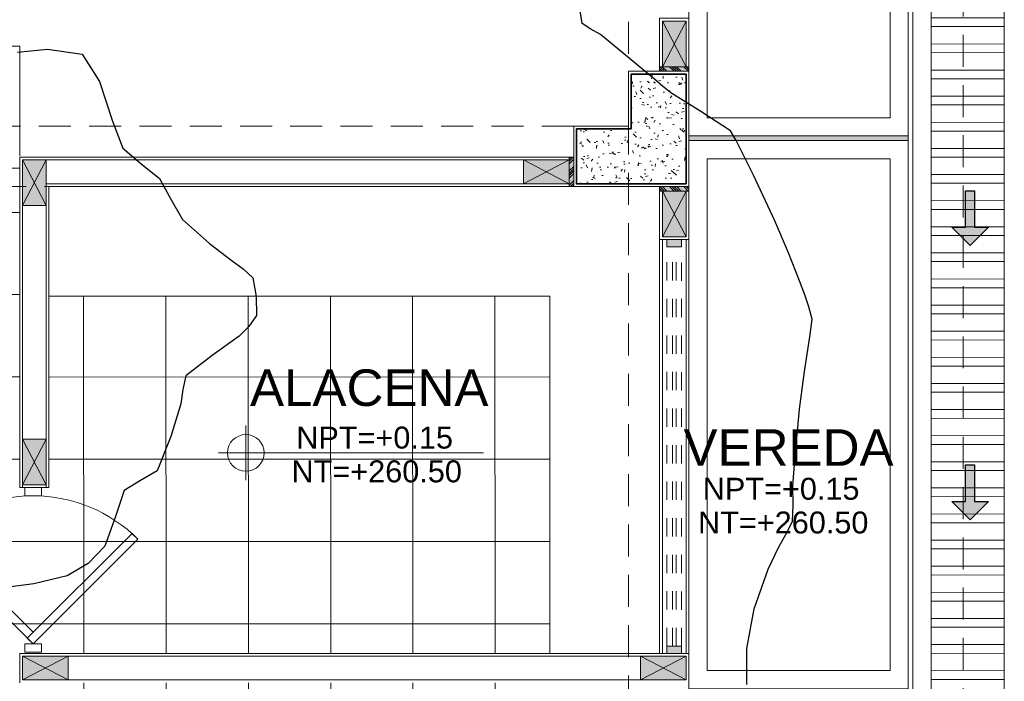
# Model space of a CAD drawing. Header units: millimetres. Extents: x -8931983 to 9630244, y 4 to 18563053.
# Tile 191 of 256: x 349145.95 to 349151.33, y 9281960.97 to 9281964.59. Entities that reach past the tile are written whole.
import ezdxf

# ---------------------------------------------------------------- set-up
doc = ezdxf.new("R2010")
doc.units = ezdxf.units.MM
for name, pattern in [('01 nivel$0$HIDDEN2', [0.1875, 0.125, -0.0625]), ('CONTINUA', [0]), ('DASHED2', [0.375, 0.25, -0.125]), ('HIDDEN', [9.524999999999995, 6.349999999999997, -3.174999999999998])]:
    doc.linetypes.add(name, pattern=pattern)
for name, color, linetype, lineweight in [('.', 7, 'Continuous', 0), ('0_ CUNETAS', 151, 'Continuous', 5), ('0_PROYECCIONES 1', 1, 'DASHED2', 0), ('0_VANOS', 30, 'Continuous', 9), ('COLUMNAS', 3, 'Continuous', 35), ('COLUMNETAS TOP', 253, 'Continuous', 0), ('CUNETAS', 5, 'Continuous', 0), ('G-ANNO-DIMS', 7, 'Continuous', 5), ('JUNTAS DE DILATACIÓN', 160, 'CONTINUA', 9), ('MURO', 133, 'Continuous', 15), ('puertas', 252, 'Continuous', 0), ('TARRAJEO', 32, 'Continuous', 0), ('TEXTO AMBIENTES', 7, 'Continuous', 30), ('vereda', 254, 'Continuous', 5)]:
    doc.layers.add(name, color=color, linetype=linetype, lineweight=lineweight)
for name, color, linetype, lineweight, true_color in [('0_COLUMNA ACHURADO', 250, 'Continuous', 0, 0x363636), ('0_TEXTURA PISOS', 252, 'Continuous', 0, 0x8c8c8c), ('P_MOBILIARIO', 251, 'Continuous', 5, 0x6b6b6b), ('PROYECCIONES-01', 252, 'HIDDEN', 5, 0x979595)]:
    doc.layers.add(name, color=color, linetype=linetype, lineweight=lineweight, true_color=true_color)
doc.layers.add('C-TOPO', color=7, linetype='Continuous')
doc.styles.add('Arial_1', font='arial.ttf', dxfattribs={"height": 0.15})

# ---------------------------------------------------------------- blocks, each defined once
blk = doc.blocks.new('topooooo')
at = {"layer": 'C-TOPO', "color": 252, "linetype": 'Continuous', "lineweight": 25, "true_color": 0x939598, "elevation": 2.117999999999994, "flags": 128}
for points in [[(-103.0279999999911, -173.6595014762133), (-103.1544590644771, -173.5074653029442), (-103.2613167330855, -173.3140000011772), (-103.3405257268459, -173.0994192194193), (-103.3735014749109, -172.968498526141), (-103.3871406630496, -172.8901963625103), (-103.40469217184, -172.8140000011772), (-103.4598073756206, -172.7414838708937), (-103.5279999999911, -172.6595014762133), (-103.620614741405, -172.5295555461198), (-103.7664223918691, -172.3140000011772), (-103.8757418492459, -172.1390779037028), (-103.9752102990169, -171.9741874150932), (-104.0279999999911, -171.8913026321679), (-104.0834201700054, -171.8508558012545), (-104.1422162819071, -171.8140000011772), (-104.2143512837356, -171.7732547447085), (-104.3577655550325, -171.6952500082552), (-104.5279999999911, -171.6070247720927), (-104.7772603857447, -171.4889895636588), (-104.9137837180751, -171.4282162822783), (-104.9705691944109, -171.4033924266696), (-105.0279999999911, -171.3826632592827), (-105.2208310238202, -171.4047646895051), (-105.4124401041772, -171.4295598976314), (-105.4701954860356, -171.4299641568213), (-105.5279999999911, -171.4295598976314), (-105.7201014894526, -171.4290396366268), (-105.9124401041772, -171.4295598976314), (-105.9712210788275, -171.4408758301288), (-106.0279999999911, -171.4473583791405), (-106.0884938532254, -171.3919021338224)], [(-108.3059886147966, -173.5360113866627), (-108.1920884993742, -173.4187551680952), (-108.0279999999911, -173.3190675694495), (-107.858810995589, -173.3748957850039), (-107.6661633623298, -173.4957122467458), (-107.5279999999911, -173.5735573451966), (-107.3985243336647, -173.5751568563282), (-107.2684426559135, -173.5735573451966), (-107.1482213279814, -173.6203757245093), (-107.0279999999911, -173.6671941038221), (-106.8300233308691, -173.6732344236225), (-106.6748058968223, -173.6671941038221), (-106.5998248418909, -173.6633842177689), (-106.5279999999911, -173.6671941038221), (-106.4492090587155, -173.7352090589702), (-106.3811941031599, -173.8140000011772), (-106.3760755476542, -173.8859861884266), (-106.3811941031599, -173.9608058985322), (-106.4282778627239, -174.136708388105), (-106.4696282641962, -174.3140000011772), (-106.4343366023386, -174.3822961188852), (-106.3917992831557, -174.4502007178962), (-106.3196004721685, -174.6222834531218), (-106.2576380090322, -174.8140000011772), (-106.2936577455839, -174.9132865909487), (-106.3294950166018, -175.0125049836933), (-106.2746493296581, -175.1512227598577), (-106.2153065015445, -175.3140000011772), (-106.2264953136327, -175.4449326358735), (-106.2716548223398, -175.5703451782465), (-106.383791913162, -175.7206298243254), (-106.4703963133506, -175.8140000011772)]]:
    blk.add_lwpolyline(points, dxfattribs=at)
blk = doc.blocks.new('*U3851')
at = {"layer": '.', "lineweight": 30}
h = blk.add_hatch(color=1, dxfattribs=at)
h.dxf.hatch_style = 1
h.paths.add_polyline_path([(-0.0249999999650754, -0.0500000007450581), (-0.0999999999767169, -0.0500000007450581), (0, -0.150000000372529), (0.1000000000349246, -0.0500000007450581), (0.0250000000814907, -0.0500000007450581), (0.0250000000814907, 0.1499999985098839), (-0.0249999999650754, 0.1499999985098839)])
at = {"layer": '0_ CUNETAS', "color": 1, "lineweight": 30}
blk.add_lwpolyline([(-0.099999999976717, -0.0500000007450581), (-0.0249999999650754, -0.0500000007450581), (-0.0249999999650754, 0.1499999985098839), (0.0250000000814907, 0.1499999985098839), (0.0250000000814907, -0.0500000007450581), (0.1000000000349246, -0.0500000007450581), (0, -0.150000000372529)], close=True, dxfattribs=at)
blk = doc.blocks.new('*U3821')
at = {"layer": '0_ CUNETAS', "color": 0, "linetype": 'ByBlock', "lineweight": -2, "transparency": 16777216}
for p in [(5e-16, 7.5), (4e-16, 6)]:
    blk.add_blockref('*U3851', p, dxfattribs=at)
blk = doc.blocks.new('red drenaje')
at = {"layer": '0_ CUNETAS', "lineweight": 0}
h = blk.add_hatch(dxfattribs=at)
h.set_pattern_fill('ANSI32', color=256, scale=0.015, angle=135)
h.set_pattern_definition([(180, (7.400000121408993, 111.0331056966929), (0, -0.142875), []), (180, (7.352375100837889, 111.080730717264), (0, -0.142875), [])])
h.paths.add_polyline_path([(-0.0999998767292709, 38.67312545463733), (0.3000001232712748, 38.67312545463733), (0.3000001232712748, 70.0031056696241), (-0.0999998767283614, 70.0031056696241)])
for p, q in [((-0.1999998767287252, 70.0031056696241), (-0.1999998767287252, 38.67310660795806)), ((-0.0999998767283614, 70.0031056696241), (-0.0999998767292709, 38.67311037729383)), ((0.3000001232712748, 70.0031056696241), (0.3000001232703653, 38.67312545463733))]:
    blk.add_line(p, q, dxfattribs=at)
at = {"layer": '0_ CUNETAS', "lineweight": 0, "elevation": -20.54863760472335}
blk.add_lwpolyline([(-0.0999998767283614, 70.0031056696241), (0.3000001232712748, 70.0031056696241), (0.3000001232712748, 38.67312545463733), (-0.0999998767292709, 38.67312545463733), (-0.0999998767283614, 70.0031056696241)], dxfattribs=at)
at = {"layer": '0_ CUNETAS', "lineweight": 0}
blk.add_blockref('*U3821', (0.1128744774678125, 37.99879947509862, 684.917766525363), dxfattribs=at)
blk = doc.blocks.new('PUERTA VAIVEN')
at = {"layer": 'puertas'}
for points in [[(-0.0853553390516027, -0.0353553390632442), (-0.7217514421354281, 0.6010407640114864), (-0.6863961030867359, 0.6363961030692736), (-0.0499999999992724, 0)], [(-1, -0.0499999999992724), (-1, 0.0499999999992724), (-0.9500000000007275, 0.0499999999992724), (-0.9500000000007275, -0.0499999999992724)], [(-0.0499999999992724, -0.0499999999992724), (-0.0499999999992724, 0.0499999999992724), (0, 0.0499999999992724), (0, -0.0499999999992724)]]:
    blk.add_lwpolyline(points, close=True, dxfattribs=at)
for points in [[(-0.1207106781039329, 0), (-0.7217514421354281, -0.6010407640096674), (-0.6863961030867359, -0.6363961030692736), (-0.0499999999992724, 0), (-0.0853553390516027, 0.0353553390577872)], [(-0.0853553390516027, 0.0353553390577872), (-0.0853553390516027, 0.0353553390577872)]]:
    blk.add_lwpolyline(points, dxfattribs=at)
for start, end in [(135.000000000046, 180), (180, 224.9999999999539)]:
    blk.add_arc((-0.0500000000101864, -3.638e-12), 0.9, start, end, dxfattribs=at)
blk = doc.blocks.new('*U1797')
at = {"linetype": 'Continuous', "true_color": 0xbebebe}
for points in [[(3032.131410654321, 1351.188780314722), (3032.131410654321, 1351.268780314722), (3032.171410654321, 1351.268780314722), (3032.171410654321, 1351.188780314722)], [(3034.356410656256, 1351.188780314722), (3034.356410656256, 1351.268780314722), (3034.396410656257, 1351.268780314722), (3034.396410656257, 1351.188780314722)]]:
    blk.add_hatch(color=9, dxfattribs=at).paths.add_polyline_path(points)
at = {"layer": '0_VANOS', "linetype": 'Continuous'}
for p, q in [((3032.131410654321, 1351.268780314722), (3032.171410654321, 1351.268780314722)), ((3032.131410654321, 1351.268780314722), (3032.131410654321, 1351.188780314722)), ((3032.171410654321, 1351.268780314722), (3032.171410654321, 1351.188780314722)), ((3034.356410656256, 1351.188780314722), (3034.356410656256, 1351.268780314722)), ((3034.356410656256, 1351.268780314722), (3034.396410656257, 1351.268780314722)), ((3034.396410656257, 1351.268780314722), (3034.396410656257, 1351.188780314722)), ((3032.171410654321, 1351.188780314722), (3032.131410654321, 1351.188780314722)), ((3034.396410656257, 1351.188780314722), (3034.356410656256, 1351.188780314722))]:
    blk.add_line(p, q, dxfattribs=at)
at = {"layer": '0_VANOS', "linetype": '01 nivel$0$HIDDEN2', "ltscale": 0.5}
for p, q in [((3032.170780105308, 1351.268780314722), (3034.355780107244, 1351.268780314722)), ((3032.171410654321, 1351.238780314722), (3034.356410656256, 1351.238780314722)), ((3032.171410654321, 1351.218780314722), (3034.356410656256, 1351.218780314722)), ((3032.171410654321, 1351.188780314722), (3034.356410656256, 1351.188780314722))]:
    blk.add_line(p, q, dxfattribs=at)
at = {"layer": '0_VANOS', "linetype": '01 nivel$0$HIDDEN2'}
blk.add_line((3034.356410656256, 1351.268780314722), (3034.396410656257, 1351.268780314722), dxfattribs=at)
blk = doc.blocks.new('Cotas de elevación - M_Cota de elevación - Destino rellenado-517392-Nivel 1')
at = {"layer": 'G-ANNO-DIMS'}
for p, q in [((0, -0.0015), (0, 0.0015)), ((-0.0015, 0), (0.013, 0))]:
    blk.add_line(p, q, dxfattribs=at)
blk.add_circle((0, 0), 0.001, dxfattribs=at)
blk = doc.blocks.new('bloque sum pg')
at = {"layer": '.', "true_color": 0xadddf7, "transparency": 33554572}
h = blk.add_hatch(color=141, dxfattribs=at)
h.dxf.hatch_style = 1
h.paths.add_polyline_path([(-1.660000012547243, -24.37500001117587), (-1.660000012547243, -24.40000000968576), (-1.500000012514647, -24.40000000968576), (-1.500000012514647, -24.37500001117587)])
h = blk.add_hatch(color=141, dxfattribs=at)
h.dxf.hatch_style = 1
h.paths.add_polyline_path([(-2.130000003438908, -24.87000000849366), (-2.155000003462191, -24.87000000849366), (-2.155000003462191, -25.03000000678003), (-2.130000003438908, -25.03000000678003)])
h = blk.add_hatch(color=141, dxfattribs=at)
h.dxf.hatch_style = 1
h.paths.add_polyline_path([(-1.660000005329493, -25.03000000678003), (-1.660000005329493, -25.05500000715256), (-1.500000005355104, -25.05500000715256), (-1.500000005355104, -25.03000000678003)])
at = {"layer": '0_COLUMNA ACHURADO'}
h = blk.add_hatch(dxfattribs=at)
h.set_pattern_fill('AR-CONC', color=256, scale=0.00088, angle=90.00000000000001)
h.set_pattern_definition([(140, (-1.515000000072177, -1.514999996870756), (0.0140263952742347, 0.1603225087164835), [0.016764, -0.184404]), (85.00000000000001, (-1.515000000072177, -1.514999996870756), (-0.1681300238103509, -0.0310142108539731), [0.0134112, -0.1475237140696]), (190.4514447, (-1.513831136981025, -1.501639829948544), (-0.1541036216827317, 0.1293082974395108), [0.014247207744, -0.156719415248]), (136.1842, (-1.559704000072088, -1.514999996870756), (0.0369972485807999, 0.2385495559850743), [0.025146, -0.2766059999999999]), (186.63555761, (-1.556620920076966, -1.495120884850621), (-0.2177349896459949, 0.2089156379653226), [0.0213708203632, -0.2350793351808]), (81.18415117, (-1.559704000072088, -1.514999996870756), (-0.2177349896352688, 0.2089156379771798), [0.0201167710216, -0.2212845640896]), (111, (-1.54852800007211, -1.492647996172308), (0.0899933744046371, 0.1334206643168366), [0.016764, -0.184404]), (56.00000000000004, (-1.54852800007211, -1.492647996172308), (-0.1620854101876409, 0.0543857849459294), [0.0134112, -0.1475232]), (161.451445, (-1.541028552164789, -1.481529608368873), (-0.0720920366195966, 0.1878064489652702), [0.014247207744, -0.1567191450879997]), (127.5, (-1.515000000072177, -1.514999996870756), (-0.0744084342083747, 0.0027179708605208), [0, -0.14573504, 0, -0.1497584, 0, -0.148082]), (97.49999999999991, (-1.515000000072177, -1.514999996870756), (-0.0881589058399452, 0.0588013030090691), [0, -0.08538464, 0, -0.14238224, 0, -0.0564388]), (57.50000000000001, (-1.515000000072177, -1.564844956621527), (0.0050412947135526, 0.1193197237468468), [0, -0.05588, 0, -0.1743456, 0, -0.2313432]), (47.5, (-1.515000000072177, -1.587196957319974), (-0.0223753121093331, 0.1303536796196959), [0, -0.072644, 0, -0.11578336, 0, -0.1642872])])
h.paths.add_polyline_path([(-1.814999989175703, -24.71500000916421), (-2.114999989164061, -24.71500000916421), (-2.114999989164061, -25.01500000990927), (-1.814999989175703, -25.01500000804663), (-1.514999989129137, -25.01500000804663), (-1.514999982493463, -24.4150000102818), (-1.81499998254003, -24.4150000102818)])
at = {"layer": '0_TEXTURA PISOS'}
h = blk.add_hatch(dxfattribs=at)
h.set_pattern_fill('_USER', color=256, scale=0.45, angle=180, style=0, double=1, pattern_type=0)
h.set_pattern_definition([(180, (-348473.8505645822, -9281971.068569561), (-1e-16, -0.45), []), (270, (-348473.8505645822, -9281971.068569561), (0.45, -1e-16), [])])
h.paths.add_polyline_path([(-2.259986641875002, -27.74499871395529), (-5.159969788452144, -27.74506619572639), (-5.159969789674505, -27.58499968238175), (-2.259999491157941, -27.58499969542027), (-2.259999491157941, -25.63000001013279), (-5.000000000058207, -25.63000001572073), (-5.000000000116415, -26.67749968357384), (-5.160000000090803, -26.67749968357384), (-5.160000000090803, -25.02999969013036), (-10.39000036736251, -25.03000001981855), (-10.39000004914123, -30.06999969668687), (-6.059999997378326, -30.06999969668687), (-6.060000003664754, -30.82999960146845), (-5.159999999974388, -30.82999979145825), (-5.160020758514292, -28.64499969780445), (-5, -28.64499969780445), (-4.999998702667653, -30.82999969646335), (-4.099999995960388, -30.82997262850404), (-4.100000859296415, -30.66994607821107), (-3.999892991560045, -30.67002280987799), (-3.999999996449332, -30.06499621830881), (-2.260016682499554, -30.06498626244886)])
at = {"layer": 'COLUMNETAS TOP', "true_color": 0xc0c0c0}
for points in [[(-1.644999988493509, -24.37500001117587), (-1.644999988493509, -24.12500001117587), (-1.51499998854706, -24.12500001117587), (-1.51499998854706, -24.37500001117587)], [(-5.145000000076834, -25.13499998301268), (-5.145000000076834, -24.88499998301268), (-5.015000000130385, -24.88499998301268), (-5.015000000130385, -25.13499998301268)], [(-2.155000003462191, -24.88500000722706), (-2.405000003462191, -24.88500000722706), (-2.405000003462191, -25.01500000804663), (-2.155000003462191, -25.01500000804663)], [(-1.645000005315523, -25.05500000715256), (-1.645000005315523, -25.30500000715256), (-1.515000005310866, -25.30500000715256), (-1.515000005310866, -25.05500000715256)], [(-5.145000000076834, -26.66249999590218), (-5.145000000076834, -26.41249999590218), (-5.015000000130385, -26.41249999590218), (-5.015000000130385, -26.66249999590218)], [(-4.894969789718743, -27.59999999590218), (-5.144969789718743, -27.59999999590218), (-5.144969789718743, -27.7299999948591), (-4.894969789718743, -27.7299999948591)], [(-1.514969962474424, -27.60000000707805), (-1.764969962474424, -27.60000000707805), (-1.764969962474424, -27.73000000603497), (-1.514969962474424, -27.73000000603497)]]:
    blk.add_hatch(color=9, dxfattribs=at).paths.add_polyline_path(points)
at = {"layer": 'JUNTAS DE DILATACIÓN'}
h = blk.add_hatch(dxfattribs=at)
h.set_pattern_fill('ANSI34', color=256, scale=0.0029, angle=90.09396363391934)
h.set_pattern_definition([(135.0939636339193, (1531.481894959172, -5611.32086953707), (-0.0389999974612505, -0.0391281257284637), []), (135.0939636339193, (1531.481873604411, -5611.30784817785), (-0.0389999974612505, -0.0391281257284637), []), (135.0939636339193, (1531.481852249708, -5611.294826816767), (-0.0389999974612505, -0.0391281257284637), []), (135.0939636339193, (1531.481830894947, -5611.281805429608), (-0.0389999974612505, -0.0391281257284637), [])])
h.paths.add_polyline_path([(-1.660000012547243, -24.37500001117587), (-1.660000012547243, -24.40000000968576), (-1.500000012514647, -24.40000000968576), (-1.500000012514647, -24.37500001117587)])
h = blk.add_hatch(dxfattribs=at)
h.set_pattern_fill('ANSI34', color=256, scale=0.0029, angle=0.0939636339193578)
h.set_pattern_definition([(45.09396363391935, (-5589.07586952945, -1558.011894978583), (-0.0391281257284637, 0.0389999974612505), []), (45.09396363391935, (-5589.062848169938, -1558.011873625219), (-0.0391281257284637, 0.0389999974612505), []), (45.09396363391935, (-5589.049826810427, -1558.011852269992), (-0.0391281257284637, 0.0389999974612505), []), (45.09396363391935, (-5589.036805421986, -1558.011830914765), (-0.0391281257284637, 0.0389999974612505), [])])
h.paths.add_polyline_path([(-2.130000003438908, -24.87000000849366), (-2.155000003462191, -24.87000000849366), (-2.155000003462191, -25.03000000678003), (-2.130000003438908, -25.03000000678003)])
h = blk.add_hatch(dxfattribs=at)
h.set_pattern_fill('ANSI34', color=256, scale=0.0029, angle=90.09396363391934)
h.set_pattern_definition([(135.0939636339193, (1531.481894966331, -5611.975869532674), (-0.0389999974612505, -0.0391281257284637), []), (135.0939636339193, (1531.481873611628, -5611.962848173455), (-0.0389999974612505, -0.0391281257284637), []), (135.0939636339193, (1531.481852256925, -5611.949826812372), (-0.0389999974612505, -0.0391281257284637), []), (135.0939636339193, (1531.481830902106, -5611.936805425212), (-0.0389999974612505, -0.0391281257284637), [])])
h.paths.add_polyline_path([(-1.660000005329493, -25.03000000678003), (-1.660000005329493, -25.05500000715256), (-1.500000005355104, -25.05500000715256), (-1.500000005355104, -25.03000000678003)])
at = {"layer": '0_PROYECCIONES 1', "ltscale": 0.7}
blk.add_lwpolyline([(-17.32999999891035, 0), (0, 0), (0, -32.33000000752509), (-17.32999999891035, -32.33000000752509)], close=True, dxfattribs=at)
for points, elevation in [([(-1.500014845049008, -2.130000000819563), (-1.829985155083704, -2.130000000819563), (-1.830000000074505, -30.20000000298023), (-1.500029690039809, -30.20000000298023)], -705.4664041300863), ([(-2.129999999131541, -25.02999997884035), (-2.129999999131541, -24.69999998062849), (-15.19999999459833, -24.69999998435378), (-15.19999999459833, -25.02999998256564)], -20.54863760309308)]:
    blk.add_lwpolyline(points, close=True, dxfattribs=dict(at, elevation=elevation))
at = {"layer": 'COLUMNAS', "color": 6, "elevation": -1410.932808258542}
blk.add_lwpolyline([(-1.814999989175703, -24.71500000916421), (-2.114999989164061, -24.71500000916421), (-2.114999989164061, -25.01500000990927), (-1.814999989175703, -25.01500000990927), (-1.814999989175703, -25.01500000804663), (-1.514999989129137, -25.01500000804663), (-1.514999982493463, -24.4150000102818), (-1.81499998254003, -24.4150000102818)], close=True, dxfattribs=at)
at = {"layer": 'COLUMNETAS TOP'}
for p, q in [((-1.644999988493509, -24.12500001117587, -1410.932808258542), (-1.514999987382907, -24.37500001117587, -1410.932808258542)), ((-1.644999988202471, -24.37500001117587, -1410.932808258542), (-1.514999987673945, -24.12500001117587, -1410.932808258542)), ((-5.145000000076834, -24.88499998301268, -829.4601379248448), (-5.014999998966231, -25.13499998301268, -829.4601379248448)), ((-5.144999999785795, -25.13499998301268, -829.4601379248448), (-5.01499999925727, -24.88499998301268, -829.4601379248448)), ((-2.405000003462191, -24.88500000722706, -20.54863760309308), (-2.155000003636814, -25.01500000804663, -20.54863760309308)), ((-2.155000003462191, -24.88500000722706, -20.54863760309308), (-2.405000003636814, -25.01500000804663, -20.54863760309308)), ((-1.645000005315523, -25.30500000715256, -1410.932808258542), (-1.515000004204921, -25.05500000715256, -1410.932808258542)), ((-1.645000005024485, -25.05500000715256, -1410.932808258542), (-1.515000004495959, -25.30500000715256, -1410.932808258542)), ((-5.145000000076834, -26.41249999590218, -20.54863760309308), (-5.014999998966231, -26.66249999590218, -20.54863760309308)), ((-5.144999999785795, -26.66249999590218, -20.54863760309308), (-5.01499999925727, -26.41249999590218, -20.54863760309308)), ((-5.144969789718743, -27.59999999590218, -2801.316978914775), (-4.894969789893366, -27.72999999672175, -2801.316978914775)), ((-4.894969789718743, -27.59999999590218, -2801.316978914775), (-5.144969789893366, -27.72999999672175, -2801.316978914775)), ((-1.764969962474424, -27.60000000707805, -2801.316978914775), (-1.514969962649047, -27.73000000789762, -2801.316978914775)), ((-1.514969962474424, -27.60000000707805, -2801.316978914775), (-1.764969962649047, -27.73000000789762, -2801.316978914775))]:
    blk.add_line(p, q, dxfattribs=at)
for points, elevation in [([(-1.644999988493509, -24.37500001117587), (-1.644999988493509, -24.12500001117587), (-1.51499998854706, -24.12500001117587), (-1.51499998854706, -24.37500001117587)], -2095.850574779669), ([(-5.145000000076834, -25.13499998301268), (-5.145000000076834, -24.88499998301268), (-5.015000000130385, -24.88499998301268), (-5.015000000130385, -25.13499998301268)], -829.4601379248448), ([(-2.155000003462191, -24.88500000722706), (-2.405000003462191, -24.88500000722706), (-2.405000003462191, -25.01500000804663), (-2.155000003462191, -25.01500000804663)], -20.54863760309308), ([(-1.645000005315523, -25.05500000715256), (-1.645000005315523, -25.30500000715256), (-1.515000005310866, -25.30500000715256), (-1.515000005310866, -25.05500000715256)], -1410.932808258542), ([(-5.145000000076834, -26.66249999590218), (-5.145000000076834, -26.41249999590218), (-5.015000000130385, -26.41249999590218), (-5.015000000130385, -26.66249999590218)], -20.54863760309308), ([(-4.894969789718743, -27.59999999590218), (-5.144969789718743, -27.59999999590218), (-5.144969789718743, -27.7299999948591), (-4.894969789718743, -27.7299999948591)], -2801.316978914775), ([(-1.514969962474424, -27.60000000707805), (-1.764969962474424, -27.60000000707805), (-1.764969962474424, -27.73000000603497), (-1.514969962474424, -27.73000000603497)], -2801.316978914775)]:
    blk.add_lwpolyline(points, close=True, dxfattribs=dict(at, elevation=elevation))
at = {"layer": 'JUNTAS DE DILATACIÓN'}
for points, elevation in [([(-1.660000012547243, -24.37500001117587), (-1.660000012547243, -24.40000000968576), (-1.500000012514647, -24.40000000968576), (-1.500000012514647, -24.37500001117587)], -2095.850574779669), ([(-2.130000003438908, -24.87000000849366), (-2.155000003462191, -24.87000000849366), (-2.155000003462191, -25.03000000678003), (-2.130000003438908, -25.03000000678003)], -20.54863760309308), ([(-1.660000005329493, -25.03000000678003), (-1.660000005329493, -25.05500000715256), (-1.500000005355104, -25.05500000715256), (-1.500000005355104, -25.03000000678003)], -1410.932808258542)]:
    blk.add_lwpolyline(points, close=True, dxfattribs=dict(at, elevation=elevation))
at = {"layer": 'MURO'}
for p, q in [((-2.405000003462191, -24.88499998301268, -20.54863760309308), (-5.01499999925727, -24.88499998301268, -20.54863760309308)), ((-2.405000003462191, -25.01499998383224, -20.54863760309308), (-5.015000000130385, -25.01499998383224, -20.54863760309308)), ((-5.145000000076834, -25.13499998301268, -20.54863760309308), (-5.145000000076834, -26.67749999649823, -20.54863760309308)), ((-5.014999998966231, -25.13499998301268, -20.54863760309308), (-5.015000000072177, -26.67749999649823, -20.54863760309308)), ((-1.644994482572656, -27.58500000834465, -20.54863760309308), (-1.644994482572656, -25.32000000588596, -20.54863760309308)), ((-1.514993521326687, -27.58500000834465, -20.54863760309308), (-1.514993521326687, -25.32000000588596, -20.54863760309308)), ((-4.894969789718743, -27.59999999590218, -20.54863760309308), (-1.764969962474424, -27.60000000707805, -20.54863760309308)), ((-4.894969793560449, -27.72999999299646, -20.54863760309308), (-1.764969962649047, -27.73000000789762, -20.54863760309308))]:
    blk.add_line(p, q, dxfattribs=at)
at = {"layer": 'P_MOBILIARIO', "elevation": -20.54863760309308}
blk.add_lwpolyline([(-5.000000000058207, -25.03000001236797), (-5.000000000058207, -25.63000001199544), (-2.259999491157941, -25.63000001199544), (-2.259999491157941, -27.58500000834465), (-1.659999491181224, -27.58500000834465)], dxfattribs=at)
at = {"layer": 'PROYECCIONES-01', "lineweight": 0, "ltscale": 0.2, "elevation": -705.4664041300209}
blk.add_lwpolyline([(-5.160000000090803, -25.03000000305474), (-5.160000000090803, -24.93000000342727), (-8.349999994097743, -24.93000001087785), (-8.349999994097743, -25.03000001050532)], close=True, dxfattribs=at)
at = {"layer": 'TARRAJEO'}
for p, q in [((-5.15999999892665, -24.26300000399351, -20.54863760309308), (-8.349999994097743, -24.26300000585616, -20.54863760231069)), ((-5.160000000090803, -24.86300000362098, -20.54863760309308), (-5.15999999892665, -24.26300000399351, -20.54863760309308)), ((-5.160000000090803, -24.87000001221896, -20.54863760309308), (-5.160000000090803, -26.67749999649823, -20.54863760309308)), ((-2.130000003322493, -24.87000001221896, -20.54863760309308), (-5.160000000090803, -24.87000001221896, -20.54863760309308)), ((-8.349999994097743, -25.0300000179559, -20.54863760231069), (-5.160000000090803, -25.03000000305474, -20.54863760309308)), ((-5.000000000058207, -25.03000001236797, -20.54863760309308), (-5.000000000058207, -26.67749999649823, -20.54863760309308)), ((-2.130000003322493, -25.03000001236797, -20.54863760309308), (-5.000000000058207, -25.03000001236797, -20.54863760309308)), ((-1.659999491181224, -27.58500000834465, -20.54863760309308), (-1.659999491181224, -25.32000000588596, -20.54863760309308)), ((-1.499969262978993, -27.58500000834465, -20.54863760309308), (-1.500000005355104, -25.32000000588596, -20.54863760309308)), ((-5.160000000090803, -26.67749999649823, -20.54863760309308), (-5.000000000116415, -26.67749999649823, -20.54863760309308)), ((-5.159969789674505, -27.58499999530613, -20.54863760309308), (-1.499969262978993, -27.58500000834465, -20.54863760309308)), ((-1.499969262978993, -27.58500000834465, -20.54863760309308), (-5.159969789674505, -27.58499999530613, -20.54863760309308)), ((-5.159969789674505, -27.58499999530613, -20.54863760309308), (-5.159969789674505, -27.74500000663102, -20.54863760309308)), ((-1.499969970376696, -27.74500000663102, -20.54863760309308), (-1.499999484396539, -27.58500000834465, -20.54863760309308))]:
    blk.add_line(p, q, dxfattribs=at)
for points, elevation in [([(-1.659999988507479, -24.37500001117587), (-1.659999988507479, -24.11000001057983), (-1.499999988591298, -24.11000001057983), (-1.499999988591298, -24.37500001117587)], -2095.850574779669), ([(-1.829999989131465, -24.70000001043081), (-2.129999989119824, -24.70000001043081), (-2.129999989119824, -25.03000001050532), (-1.829999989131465, -25.03000001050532), (-1.829999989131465, -25.03000000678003), (-1.499999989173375, -25.03000000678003), (-1.499999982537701, -24.40000000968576), (-1.829999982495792, -24.40000000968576)], -1410.932808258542), ([(-1.660000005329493, -25.05500000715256), (-1.660000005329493, -25.32000000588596), (-1.500000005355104, -25.32000000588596), (-1.500000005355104, -25.05500000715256)], -1410.932808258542)]:
    blk.add_lwpolyline(points, close=True, dxfattribs=dict(at, elevation=elevation))
at = {"xscale": -1, "rotation": 270}
blk.add_blockref('*U1797', (-1352.808779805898, -3059.716410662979, -1410.932808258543), dxfattribs=at)
at = {"layer": 'TARRAJEO', "xscale": 0.9000000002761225, "yscale": 0.9000000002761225, "zscale": 0.9000000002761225, "rotation": 270}
blk.add_blockref('PUERTA VAIVEN', (-5.086441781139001, -27.57749999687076, -1410.932808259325), dxfattribs=at)
at = {"layer": 'TEXTO AMBIENTES', "xscale": 99.99999999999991, "yscale": 99.99999999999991, "zscale": 99.99999999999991}
blk.add_blockref('Cotas de elevación - M_Cota de elevación - Destino rellenado-517392-Nivel 1', (-3.923261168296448, -26.48750633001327, -705.4664041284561), dxfattribs=at)
at = {"layer": 'TEXTO AMBIENTES', "insert": (-4.42327202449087, -26.03111682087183, -705.4664041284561), "char_height": 0.2, "width": 2.349898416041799, "attachment_point": 1, "style": 'Arial_1'}
blk.add_mtext('\\pxqc;ALACENA', dxfattribs=at)
at = {"layer": 'TEXTO AMBIENTES', "char_height": 0.12, "width": 0.9021418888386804, "attachment_point": 1, "line_spacing_factor": 0.9417779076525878, "style": 'Arial_1'}
for s, insert in [('NPT=+0.15', (-3.647541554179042, -26.34411005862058, -705.4664041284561)), ('NT=+260.50', (-3.673363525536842, -26.5287312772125, -705.4664041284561))]:
    blk.add_mtext(s, dxfattribs=dict(at, insert=insert))
blk = doc.blocks.new('JUNTA VEREDA')
at = {"layer": '.', "true_color": 0x939598}
h = blk.add_hatch(dxfattribs=at)
h.set_pattern_fill('ANGLE', color=252)
h.set_pattern_definition([(0, (0, 0), (0, 6.985), [5.08, -1.905]), (90, (0, 0), (-6.985, 4e-16), [5.08, -1.905])])
h.paths.add_polyline_path([(-0.01331989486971, 1.200000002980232), (0.0120801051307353, 1.200000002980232), (0.0120801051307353, 0), (-0.01331989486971, 0)])
h = blk.add_hatch(color=252, dxfattribs=at)
h.dxf.hatch_style = 1
h.paths.add_polyline_path([(0.0120801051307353, 1.200000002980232), (-0.01331989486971, 1.200000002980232), (-0.01331989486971, 0), (0.0120801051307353, 0)])
at = {"layer": '0_TEXTURA PISOS'}
h = blk.add_hatch(dxfattribs=at)
h.set_pattern_fill('ANGLE', color=256)
h.set_pattern_definition([(0, (-5477.766061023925, -1210.968031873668), (0, 6.985), [5.08, -1.905]), (90, (-5477.766061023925, -1210.968031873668), (-6.985, 4e-16), [5.08, -1.905])])
h.paths.add_polyline_path([(-0.01331989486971, 1.200000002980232), (0.0120801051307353, 1.200000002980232), (0.0120801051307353, 0), (-0.01331989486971, 0)])
at = {"layer": 'vereda'}
blk.add_lwpolyline([(-0.01331989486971, 1.200000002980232), (0.0120801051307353, 1.200000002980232), (0.0120801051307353, 0), (-0.01331989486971, 0)], close=True, dxfattribs=at)
blk = doc.blocks.new('verda sum pg')
at = {"layer": 'vereda'}
for points, elevation in [([(9.3132257e-09, -31.3300000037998), (16.72999999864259, -31.3300000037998), (16.72999999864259, 5.5879354e-09), (0, 0)], 684.917766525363), ([(16.73000032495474, -24.05377293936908), (16.73000032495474, -21.05377293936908), (15.53000032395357, -21.05377293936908), (15.53000032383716, -24.05377293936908)], -20.54863760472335), ([(16.63000032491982, -23.95377293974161), (16.63000032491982, -21.15377293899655), (15.63000032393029, -21.15377293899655), (15.63000032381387, -23.95377293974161)], -20.54863760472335), ([(16.73000032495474, -27.07917293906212), (16.73000032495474, -24.07917293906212), (15.53000032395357, -24.07917293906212), (15.53000032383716, -27.07917293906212)], -20.54863760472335), ([(16.63000032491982, -26.97917293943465), (16.63000032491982, -24.17917294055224), (15.63000032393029, -24.17917294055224), (15.63000032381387, -26.97917293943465)], -20.54863760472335)]:
    blk.add_lwpolyline(points, close=True, dxfattribs=dict(at, elevation=elevation))
at = {"layer": 'vereda', "rotation": 90}
blk.add_blockref('JUNTA VEREDA', (16.73000032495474, -24.06585304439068, -20.54863760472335), dxfattribs=at)
at = {"layer": 'TEXTO AMBIENTES', "insert": (14.8999772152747, -25.65839479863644, -20.54863760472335), "char_height": 0.2, "width": 2.349898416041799, "attachment_point": 1, "style": 'Arial_1'}
blk.add_mtext('\\pxqc;VEREDA', dxfattribs=at)
at = {"layer": 'TEXTO AMBIENTES', "char_height": 0.12, "width": 0.9021418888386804, "attachment_point": 1, "line_spacing_factor": 0.9417779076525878, "style": 'Arial_1'}
for s, insert in [('NPT=+0.15', (15.60571993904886, -25.92406859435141, -20.54863760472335)), ('NT=+260.50', (15.57989796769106, -26.10868981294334, -20.54863760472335))]:
    blk.add_mtext(s, dxfattribs=dict(at, insert=insert))

msp = doc.modelspace()

# ---------------------------------------------------------------- block references
at = {"lineweight": 5}
msp.add_blockref('bloque sum pg', (349151.1097257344, 9281988.703696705, 705.4664041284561), dxfattribs=at)

# ---------------------------------------------------------------- next in the draw order: linework, layer by layer
at = {"layer": 'TARRAJEO', "elevation": 705.4664041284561}
msp.add_lwpolyline([(349135.279696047, 9281987.204492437), (349149.6096963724, 9281987.204492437), (349149.6096963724, 9281957.87449243), (349135.279696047, 9281957.87449243)], close=True, dxfattribs=at)

# ---------------------------------------------------------------- next in the draw order: block references
at = {"lineweight": 5}
msp.add_blockref('verda sum pg', (349134.0797257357, 9281988.0036967), dxfattribs=at)
at = {"layer": 'CUNETAS', "color": 84, "lineweight": 30}
msp.add_blockref('red drenaje', (349151.0346959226, 9281918.001386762), dxfattribs=at)
at = {"layer": 'vereda', "rotation": 320.4010421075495}
msp.add_blockref('topooooo', (349340.0046675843, 9282029.08654123, 261.841), dxfattribs=at)

doc.saveas('drawing.dxf')
